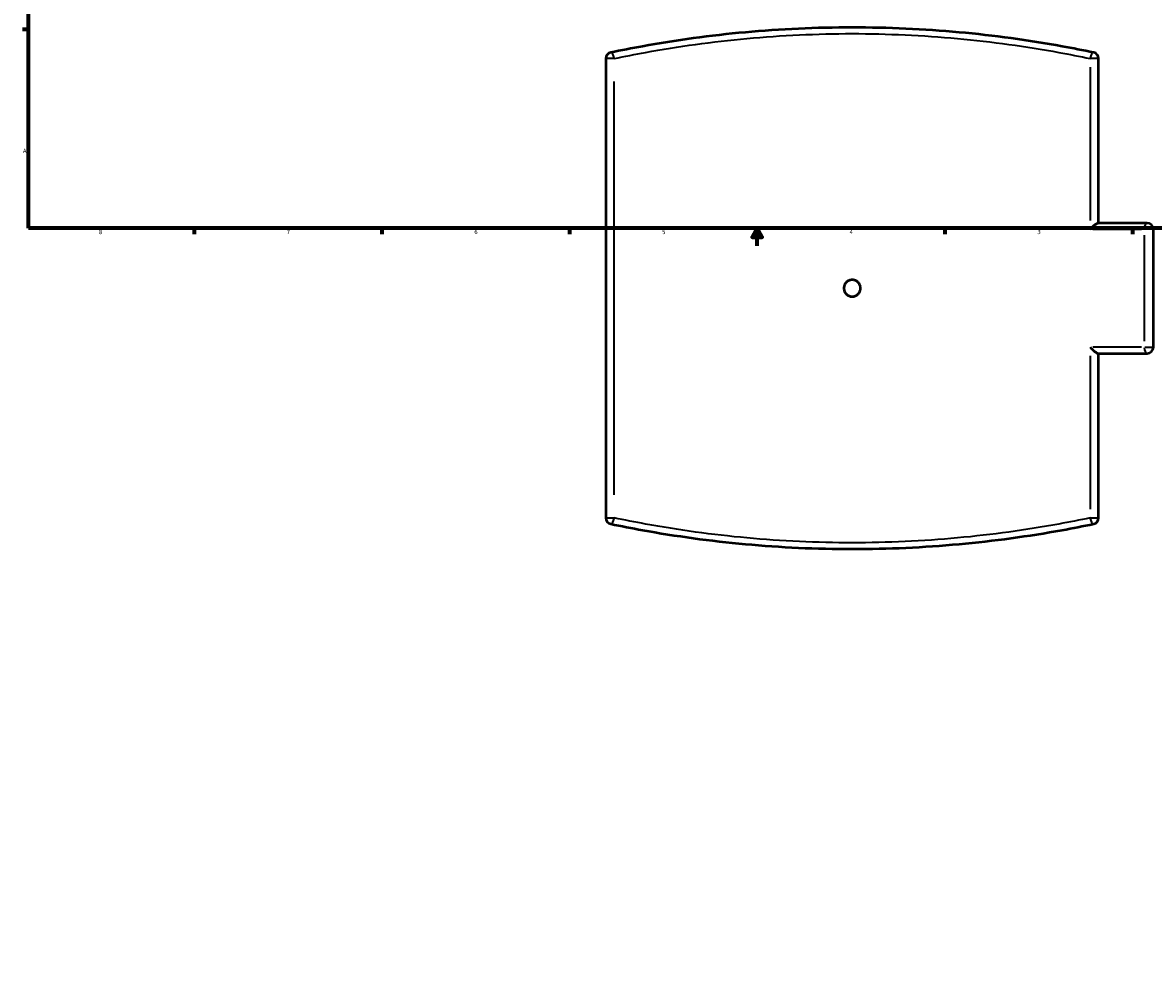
# Model space of a CAD drawing. Header units: inches. Extents: x -5.8 to 56.1, y -15.9 to 36.3.
# Tile 1 of 8: x 0.4 to 26, y -15.9 to 5.7. Entities that reach past the tile are written whole.
import ezdxf

# ---------------------------------------------------------------- set-up
doc = ezdxf.new("R2010")
doc.units = ezdxf.units.IN
doc.header["$MEASUREMENT"] = 0
for name, color, linetype, lineweight in [('Border (ANSI)', 7, 'Continuous', 70), ('Dimension (ANSI)', 7, 'Continuous', 25), ('Visible (ANSI)', 7, 'Continuous', 50), ('Visible Narrow (ANSI)', 7, 'Continuous', 35)]:
    doc.layers.add(name, color=color, linetype=linetype, lineweight=lineweight)
doc.styles.add('Note Text (ANSI)', font='tahoma.ttf')
doc.dimstyles.new('Default (ANSI)', dxfattribs={"dimtxt": 0.094488, "dimasz": 0.098425, "dimexe": 0.125, "dimexo": 0.0625, "dimgap": 0.031496, "dimtad": 0, "dimtih": 1, "dimtoh": 1, "dimrnd": 1e-08, "dimzin": 4, "dimdsep": 46, "dimtxsty": 'Note Text (ANSI)', "dimcen": 0.09, "dimdle": 0.393701, "dimclrd": 256, "dimclre": 256, "dimclrt": 5, "dimadec": 0, "dimazin": 1, "dimtfac": 1, "dimtofl": 0, "dimtmove": 0, "dimatfit": 3, "dimfxl": 1, "dimtolj": 1, "dimtzin": 4, "dimlwd": -1, "dimlwe": -1, "dimarcsym": 0})

# ---------------------------------------------------------------- blocks, each defined once
blk = doc.blocks.new('Borders Default Border')
at = {"layer": 'Border (ANSI)'}
for p, q in [((0.5, 5.5), (0.366, 5.5)), ((4.25, 1), (4.25, 0.866)), ((8.5, 1), (8.5, 0.866)), ((12.75, 1), (12.75, 0.866)), ((21.25, 1), (21.25, 0.866)), ((25.5, 1), (25.5, 0.866))]:
    blk.add_line(p, q, dxfattribs=at)
at = {"layer": 'Border (ANSI)', "flags": 128}
for points in [[(0.5, 1), (0.5, 21), (33.5, 21), (33.5, 1), (0.5, 1)], [(17, 0.6), (17, 1), (16.885, 0.8), (17.115, 0.8), (17, 1)]]:
    blk.add_lwpolyline(points, dxfattribs=at)
at = {"layer": 'Border (ANSI)', "color": 5, "true_color": 0x0000ff, "char_height": 0.0945, "attachment_point": 7, "style": 'Note Text (ANSI)'}
for s, insert in [('A', (0.373, 2.703)), ('8', (2.094, 0.863)), ('7', (6.346, 0.866)), ('6', (10.595, 0.864)), ('5', (14.847, 0.864)), ('4', (19.092, 0.866)), ('3', (23.346, 0.864))]:
    blk.add_mtext(s, dxfattribs=dict(at, insert=insert))
blk = doc.blocks.new('*D7')
at = {"layer": 'Defpoints', "color": 0, "transparency": 16777216}
for p in [(18.61, 11.907), (19.693, -15.946)]:
    blk.add_point(p, dxfattribs=at)
at = {"layer": 'Dimension (ANSI)', "transparency": 16777216}
for p, q in [((18.748, 8.376), (18.614, 11.808)), ((18.623, 8.376), (18.748, 8.376))]:
    blk.add_line(p, q, dxfattribs=at)
blk.add_solid([(18.631, 11.809), (18.598, 11.808), (18.61, 11.907)], dxfattribs=at)
at = {"layer": 'Dimension (ANSI)', "color": 5, "transparency": 16777216, "insert": (18.176, 8.427), "char_height": 0.0945, "attachment_point": 1, "style": 'Note Text (ANSI)'}
blk.add_mtext('\\A1;∅27.87', dxfattribs=at)

msp = doc.modelspace()

# ---------------------------------------------------------------- linework, layer by layer
at = {"layer": 'Visible (ANSI)'}
for p, q in [((13.572, 4.842), (13.572, -5.562)), ((24.732, 1.116), (24.732, 4.842)), ((25.832, 1.116), (24.721, 1.116)), ((25.972, -1.697), (25.972, 0.977)), ((24.721, -1.836), (25.832, -1.836)), ((24.732, -5.562), (24.732, -1.836))]:
    msp.add_line(p, q, dxfattribs=at)
for centre, start, end in [((13.711, 4.842), 101.8383, 180), ((24.592, 4.842), 0, 78.1617), ((25.832, 0.977), 0, 90), ((25.832, -1.697), 270, 0), ((13.711, -5.562), 180, 258.1617), ((24.592, -5.562), 281.8383, 0)]:
    msp.add_arc(centre, 0.139, start, end, dxfattribs=at)
for points, knots in [([(24.621, 4.978), (24.385, 5.027), (24.145, 5.074), (23.149, 5.255), (22.368, 5.362), (20.775, 5.508), (19.963, 5.545), (19.152, 5.545), (18.34, 5.545), (17.529, 5.508), (15.936, 5.362), (15.155, 5.255), (14.159, 5.074), (13.919, 5.027), (13.683, 4.978)], [4.689482, 4.689482, 4.689482, 4.689482, 6.66825, 6.66825, 12.819899, 12.819899, 18.971553, 18.971553, 18.971553, 25.123207, 25.123207, 31.274856, 31.274856, 33.253622, 33.253622, 33.253622, 33.253622]), ([(24.539, 0.977), (24.539, 0.977), (24.539, 0.977), (24.562, 1.002), (24.587, 1.027), (24.631, 1.065), (24.649, 1.079), (24.678, 1.099), (24.69, 1.106), (24.709, 1.114), (24.715, 1.116), (24.721, 1.116)], [-0.0011844, -0.0011844, -0.0011844, -0.0011844, 0, 0, 0.2686753, 0.2686753, 0.4795425, 0.4795425, 0.6366002, 0.6366002, 0.7634608, 0.7634608, 0.7634608, 0.7634608]), ([(19.341, -0.36), (19.341, -0.384), (19.336, -0.409), (19.317, -0.456), (19.302, -0.477), (19.269, -0.51), (19.247, -0.525), (19.201, -0.544), (19.176, -0.549), (19.128, -0.549), (19.103, -0.544), (19.056, -0.525), (19.035, -0.51), (19.001, -0.477), (18.987, -0.456), (18.968, -0.409), (18.963, -0.384), (18.963, -0.336), (18.968, -0.311), (18.987, -0.264), (19.001, -0.243), (19.035, -0.21), (19.056, -0.195), (19.103, -0.176), (19.128, -0.171), (19.176, -0.171), (19.201, -0.176), (19.247, -0.195), (19.269, -0.21), (19.302, -0.243), (19.317, -0.264), (19.336, -0.311), (19.341, -0.336), (19.341, -0.36)], [0, 0, 0, 0, 0.180812, 0.180812, 0.361624, 0.361624, 0.542436, 0.542436, 0.723248, 0.723248, 0.90406, 0.90406, 1.084872, 1.084872, 1.265684, 1.265684, 1.446496, 1.446496, 1.627308, 1.627308, 1.80812, 1.80812, 1.988932, 1.988932, 2.169744, 2.169744, 2.350556, 2.350556, 2.531368, 2.531368, 2.71218, 2.71218, 2.892992, 2.892992, 2.892992, 2.892992]), ([(24.539, -1.697), (24.539, -1.697), (24.539, -1.697), (24.562, -1.722), (24.587, -1.747), (24.631, -1.785), (24.649, -1.8), (24.678, -1.819), (24.69, -1.826), (24.709, -1.834), (24.715, -1.836), (24.721, -1.836)], [-1.3045137, -1.3045137, -1.3045137, -1.3045137, -1.3035453, -1.3035453, -1.0838605, -1.0838605, -0.911443, -0.911443, -0.7830233, -0.7830233, -0.6792946, -0.6792946, -0.6792946, -0.6792946]), ([(13.683, -5.698), (13.919, -5.748), (14.159, -5.794), (15.155, -5.975), (15.936, -6.082), (17.529, -6.228), (18.34, -6.265), (19.152, -6.265), (19.963, -6.265), (20.775, -6.228), (22.368, -6.082), (23.149, -5.975), (24.145, -5.794), (24.385, -5.748), (24.621, -5.698)], [1.731177, 1.731177, 1.731177, 1.731177, 3.709943, 3.709943, 9.861592, 9.861592, 16.013246, 16.013246, 16.013246, 22.1649, 22.1649, 28.316549, 28.316549, 30.295317, 30.295317, 30.295317, 30.295317])]:
    msp.add_open_spline(points, degree=3, knots=knots, dxfattribs=at)
at = {"layer": 'Visible Narrow (ANSI)'}
for p, q in [((13.752, 4.842), (13.573, 4.842)), ((24.539, 4.648), (24.539, 1.17)), ((24.731, 4.842), (24.551, 4.842)), ((13.765, -5.041), (13.765, 4.321)), ((24.601, 0.977), (25.706, 0.977)), ((25.766, 0.843), (25.766, -1.563)), ((25.971, 0.977), (25.779, 0.977)), ((25.706, -1.697), (24.601, -1.697)), ((25.779, -1.697), (25.971, -1.697)), ((24.539, -1.89), (24.539, -5.368)), ((13.573, -5.562), (13.752, -5.562)), ((24.551, -5.562), (24.731, -5.562))]:
    msp.add_line(p, q, dxfattribs=at)
for centre, major_axis, ratio, start_param, end_param in [((13.711, 4.842), (-0.029, 0.136), 0.379482, 4.715522, 6.200677), ((24.592, 4.842), (0.029, 0.136), 0.379482, 0.082509, 1.567663), ((25.832, 0.977), (0, 0.139), 0.474599, 0.07854, 1.492257), ((25.832, -1.697), (0, -0.139), 0.474599, 4.790929, 6.204645), ((13.711, -5.562), (-0.029, -0.136), 0.379482, 0.082509, 1.567663), ((24.592, -5.562), (0.029, -0.136), 0.379482, 4.715522, 6.200677)]:
    msp.add_ellipse(centre, major_axis=major_axis, ratio=ratio, start_param=start_param, end_param=end_param, dxfattribs=at)
for points, knots in [([(13.765, 4.842), (13.998, 4.891), (14.234, 4.937), (15.215, 5.117), (15.984, 5.224), (17.553, 5.368), (18.353, 5.406), (19.152, 5.406), (19.951, 5.406), (20.75, 5.368), (22.319, 5.224), (23.089, 5.117), (24.07, 4.937), (24.306, 4.891), (24.539, 4.842)], [-33.253622, -33.253622, -33.253622, -33.253622, -31.274856, -31.274856, -25.123207, -25.123207, -18.971553, -18.971553, -18.971553, -12.819899, -12.819899, -6.66825, -6.66825, -4.689482, -4.689482, -4.689482, -4.689482]), ([(24.539, -5.562), (24.306, -5.611), (24.07, -5.658), (23.089, -5.837), (22.319, -5.944), (20.75, -6.088), (19.951, -6.126), (19.152, -6.126), (18.353, -6.126), (17.553, -6.088), (15.984, -5.944), (15.215, -5.837), (14.234, -5.658), (13.998, -5.611), (13.765, -5.562)], [-30.295317, -30.295317, -30.295317, -30.295317, -28.316549, -28.316549, -22.1649, -22.1649, -16.013246, -16.013246, -16.013246, -9.861592, -9.861592, -3.709943, -3.709943, -1.731177, -1.731177, -1.731177, -1.731177])]:
    msp.add_open_spline(points, degree=3, knots=knots, dxfattribs=at)

# ---------------------------------------------------------------- block references
msp.add_blockref('Borders Default Border', (0, 0))

# ---------------------------------------------------------------- dimensions: what is measured, and where the dimension line sits
at = {"layer": 'Dimension (ANSI)'}
dim = msp.add_diameter_dim_2p(p1=(19.693, -15.946), p2=(18.61, 11.907), dimstyle='Default (ANSI)', override={"dimgap": 0.031496, "dimdec": 2, "dimlfac": 0.999993, "dimtol": 0, "dimlim": 0, "dimtp": 0, "dimtm": 0, "dimtdec": 2}, dxfattribs=at)
dim.commit()
dim.dimension.update_dxf_attribs({"geometry": '*D7', "text_midpoint": (18.384, 8.376), "dimtype": 163})

doc.saveas('drawing.dxf')
